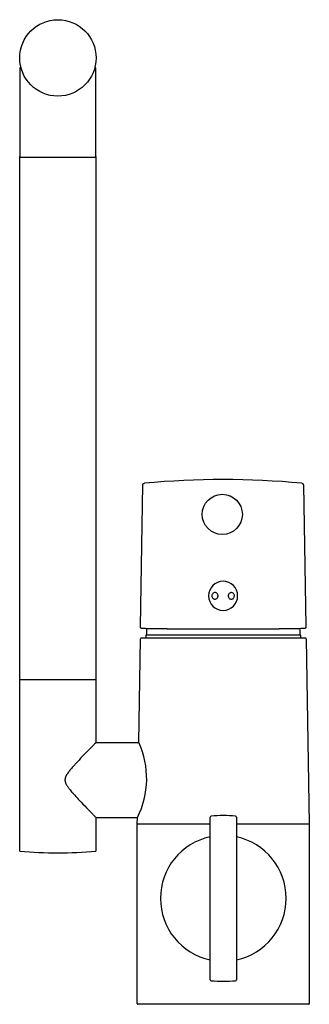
# Model space of a CAD drawing. Header units: millimetres. Extents: x -62 to 26, y 0 to 297.
import ezdxf

# ---------------------------------------------------------------- set-up
doc = ezdxf.new("R2010")
doc.units = ezdxf.units.MM
doc.header["$MEASUREMENT"] = 0
doc.layers.add('PLANNING', color=1, linetype='Continuous')

# ---------------------------------------------------------------- blocks, each defined once
blk = doc.blocks.new('96210000_f')
at = {"layer": 'PLANNING'}
for p, q in [((-61.5, 282.85), (-61.5, 256.05)), ((-61.15, 282.85), (-61.5, 282.85)), ((-38.5, 282.85), (-38.85, 282.85)), ((-38.5, 256.05), (-38.5, 282.85)), ((-61.5, 98.05), (-61.5, 256.03)), ((-61.3, 255.85), (-38.7, 255.85)), ((-38.5, 256.03), (-38.5, 98.05)), ((-25.04, 114.16), (-24.29, 156.88)), ((24.19, 156.88), (24.94, 114.16)), ((4.34, 123.37), (4.34, 123.39)), ((-25.57, 79.05), (-25.02, 110.4)), ((24.82, 110.6), (-24.82, 110.6)), ((23.4, 111.5), (-23.4, 111.5)), ((-23.4, 111.5), (-23.4, 110.6)), ((-22.95, 111.5), (-23.25, 111.8)), ((22.95, 111.5), (23.25, 111.8)), ((23.4, 110.6), (23.4, 111.5)), ((25.02, 110.4), (26, 54.5)), ((-38.5, 98.05), (-61.5, 98.05)), ((-61.5, 46.26), (-61.5, 98.05)), ((-38.5, 98.05), (-38.5, 79.05)), ((-38.5, 79.05), (-25.57, 79.05)), ((-25.57, 79.05), (-25.57, 79.05)), ((-3.95, 7.43), (-3.95, 56.57)), ((-3.67, 56.87), (-3.67, 56.87)), ((3.95, 56.57), (3.95, 7.43)), ((-38.5, 56.45), (-38.5, 46.26)), ((-38.5, 56.45), (-25.97, 56.45)), ((-26, 54.5), (-25.97, 56.45)), ((-26, 54.5), (-3.95, 54.5)), ((-26, 0.2), (-26, 54.5)), ((3.95, 54.5), (26, 54.5)), ((26, 54.5), (26, 0.2)), ((-3.67, 7.13), (-3.67, 7.13)), ((25.8, 0), (-25.8, 0))]:
    blk.add_line(p, q, dxfattribs=at)
for centre, radius in [((-50, 285.85), 11.55), ((-0.3, 147.98), 6.07)]:
    blk.add_circle(centre, radius, dxfattribs=at)
for centre, radius, start, end in [((-61.3, 256.05), 0.2, 180.0992, 270), ((-38.7, 256.05), 0.2, 269.9008, 0), ((-0.05, -91.5), 250, 84.5481, 95.452), ((-0.06, 123.37), 4.4, 0.376, 0.0004), ((0, 111.5), 23.25, 175.173, 179.251), ((-0.98, 3605.33), 3491.96, 269.73787, 270.01529), ((0.88, 3605.33), 3491.96, 269.98471, 270.26213), ((0, 111.5), 23.25, 0.749, 4.8308), ((-24.82, 110.4), 0.2, 90, 179.25), ((24.82, 110.4), 0.2, 0.75, 90), ((-48.95, 68.15), 25.8, 333.0165, 24.9835), ((-45.64, 67.75), 2.22, 178.3005, 184.3205), ((-3.65, 56.57), 0.3, 94.2107, 179.9148), ((0, 7), 50, 85.7884, 94.2101), ((3.65, 56.57), 0.3, 0, 85.7884), ((0, 32), 19, 101.999, 258.001), ((0, 32), 19, 281.999, 78.001), ((-50, 175.75), 130, 264.9249, 275.0751), ((-3.65, 7.43), 0.3, 180, 265.8745), ((0, 56.99), 49.99, 265.7893, 274.2123), ((3.65, 7.43), 0.3, 274.2123, 359.9993), ((-25.8, 0.2), 0.2, 180, 270), ((25.8, 0.2), 0.2, 270, 0)]:
    blk.add_arc(centre, radius, start, end, dxfattribs=at)
for points in [[(-24.29, 156.88), (-24.29, 157.06), (-24.29, 157.24), (-24.17, 157.34), (-23.99, 157.35), (-23.8, 157.37)], [(23.7, 157.37), (23.89, 157.35), (24.07, 157.34), (24.19, 157.24), (24.19, 157.06), (24.19, 156.88)], [(-24.57, 113.5), (-24.77, 113.52), (-24.97, 113.58), (-25.05, 113.72), (-25.04, 113.94), (-25.04, 114.16)], [(24.94, 114.16), (24.94, 113.94), (24.95, 113.71), (24.88, 113.57), (24.68, 113.52), (24.47, 113.5)]]:
    blk.add_open_spline(points, degree=5, dxfattribs=at)
for points, knots in [([(-1.59, 123.35), (-1.59, 123.29), (-1.6, 123.16), (-1.67, 122.91), (-1.84, 122.64), (-2.15, 122.41), (-2.53, 122.33), (-2.9, 122.42), (-3.21, 122.65), (-3.41, 122.98), (-3.48, 123.37), (-3.41, 123.76), (-3.2, 124.09), (-2.88, 124.31), (-2.5, 124.39), (-2.14, 124.3), (-1.84, 124.07), (-1.67, 123.8), (-1.6, 123.55), (-1.59, 123.42), (-1.59, 123.35)], [0, 0, 0, 0, 0.19209, 0.3832, 0.764431, 1.131977, 1.513935, 1.903465, 2.253962, 2.648926, 3.03521, 3.428052, 3.812974, 4.185479, 4.561302, 4.944276, 5.284326, 5.670865, 5.873545, 6.073158, 6.073158, 6.073158, 6.073158]), ([(3.36, 123.35), (3.35, 123.22), (3.3, 122.96), (3.1, 122.63), (2.79, 122.41), (2.43, 122.33), (2.06, 122.41), (1.75, 122.63), (1.57, 122.91), (1.5, 123.17), (1.49, 123.38), (1.51, 123.58), (1.59, 123.84), (1.78, 124.11), (2.1, 124.32), (2.46, 124.38), (2.82, 124.29), (3.12, 124.07), (3.31, 123.74), (3.36, 123.48), (3.36, 123.35)], [0, 0, 0, 0, 0.391323, 0.775858, 1.147105, 1.505826, 1.860365, 2.237847, 2.625324, 2.837348, 3.04249, 3.246645, 3.458026, 3.84758, 4.22704, 4.579262, 4.935308, 5.303716, 5.685074, 6.07313, 6.07313, 6.07313, 6.07313]), ([(-16.96, 113.4), (-17.51, 113.41), (-18.56, 113.41), (-20.41, 113.43), (-22.18, 113.44), (-23.6, 113.46), (-24.29, 113.48), (-24.5, 113.49), (-24.57, 113.5)], [46.57859, 46.57859, 46.57859, 46.57859, 48.247108, 49.730475, 52.102292, 53.571565, 53.979785, 54.192841, 54.192841, 54.192841, 54.192841]), ([(24.47, 113.5), (24.4, 113.49), (24.19, 113.48), (23.5, 113.46), (22.08, 113.44), (19.75, 113.42), (17.91, 113.41), (16.86, 113.4)], [191.21358, 191.21358, 191.21358, 191.21358, 191.426637, 191.834858, 193.304131, 195.675947, 198.827832, 198.827832, 198.827832, 198.827832]), ([(-38.51, 79.05), (-38.54, 79.02), (-38.67, 78.89), (-38.9, 78.66), (-39.15, 78.4), (-39.44, 78.09), (-39.82, 77.71), (-40.26, 77.26), (-40.88, 76.62), (-41.98, 75.49), (-43.23, 74.19), (-44.37, 72.96), (-45.24, 72.02), (-46.09, 71.05), (-46.8, 70.16), (-47.19, 69.6), (-47.37, 69.31), (-47.48, 69.12), (-47.55, 68.97), (-47.61, 68.85), (-47.64, 68.77), (-47.68, 68.69), (-47.72, 68.59), (-47.81, 68.3), (-47.86, 68.03), (-47.86, 67.82)], [-29.684707, -29.684707, -29.684707, -29.684707, -29.562758, -29.122373, -28.723259, -28.475961, -27.853164, -27.100384, -26.596376, -25.193136, -22.355112, -21.18332, -20.164652, -18.526387, -17.308502, -16.741149, -16.481371, -16.288648, -16.076334, -15.986735, -15.879718, -15.837648, -15.699316, -15.566591, -14.913403, -14.913403, -14.913403, -14.913403]), ([(-47.86, 67.58), (-47.84, 67.37), (-47.78, 67.09), (-47.66, 66.76), (-47.6, 66.62), (-47.56, 66.54), (-47.54, 66.5), (-47.51, 66.45), (-47.47, 66.37), (-47.37, 66.2), (-47.2, 65.92), (-46.96, 65.57), (-46.72, 65.26), (-46.45, 64.91), (-46.09, 64.47), (-45.56, 63.85), (-44.69, 62.88), (-43.26, 61.35), (-41.79, 59.82), (-40.44, 58.43), (-39.61, 57.59), (-39.03, 56.99), (-38.72, 56.66), (-38.59, 56.54), (-38.5, 56.45)], [-14.680142, -14.680142, -14.680142, -14.680142, -14.033569, -13.816355, -13.651649, -13.576904, -13.541711, -13.515964, -13.396377, -13.287365, -12.90644, -12.416147, -12.02401, -11.731624, -11.070107, -10.33915, -9.266648, -7.166396, -4.072514, -2.881704, -1.364314, -0.536535, -0.377167, 0, 0, 0, 0])]:
    blk.add_open_spline(points, degree=3, knots=knots, dxfattribs=at)

msp = doc.modelspace()

# ---------------------------------------------------------------- block references
msp.add_blockref('96210000_f', (0, 0))

doc.saveas('drawing.dxf')
